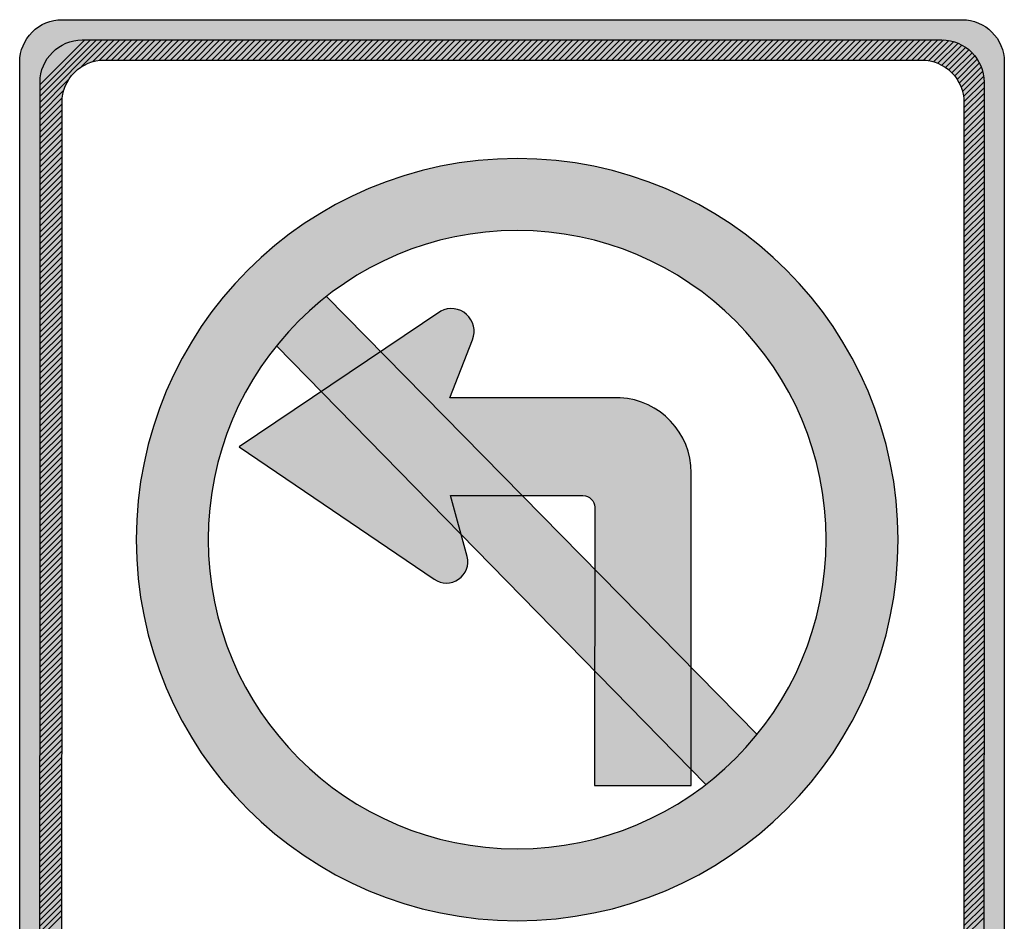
# Model space of a CAD drawing. Header units: inches. Extents: x -0.5 to 0.5, y -0.75 to 0.75.
# Tile 3 of 3: x -0.5 to 0.5, y -0.17 to 0.75. Entities that reach past the tile are written whole.
import ezdxf

# ---------------------------------------------------------------- set-up
doc = ezdxf.new("R2010")
doc.units = ezdxf.units.IN
doc.header["$MEASUREMENT"] = 0

msp = doc.modelspace()

# ---------------------------------------------------------------- hatches: boundary and pattern name
h = msp.add_hatch(color=7)
edge = h.paths.add_edge_path()
edge.add_spline(control_points=[(-0.4999, 0.7039), (-0.4999, 0.7153), (-0.4954, 0.7262), (-0.4873, 0.7342), (-0.4793, 0.7423), (-0.4684, 0.7468), (-0.457, 0.7468)], knot_values=[0, 0, 0, 0, 1, 1, 1, 2, 2, 2, 2], degree=3, periodic=0)
edge.add_line((-0.457, 0.7468), (0.4571, 0.7468))
edge.add_spline(control_points=[(0.4571, 0.7468), (0.4808, 0.7468), (0.5, 0.7276), (0.5, 0.7039)], knot_values=[0, 0, 0, 0, 1, 1, 1, 1], degree=3, periodic=0)
edge.add_line((0.5, 0.7039), (0.4999, -0.7039))
edge.add_spline(control_points=[(0.4999, -0.7039), (0.4999, -0.7276), (0.4807, -0.7468), (0.457, -0.7468)], knot_values=[0, 0, 0, 0, 1, 1, 1, 1], degree=3, periodic=0)
edge.add_line((0.457, -0.7468), (-0.4571, -0.7468))
edge.add_spline(control_points=[(-0.4571, -0.7468), (-0.4808, -0.7468), (-0.5, -0.7276), (-0.5, -0.7039)], knot_values=[0, 0, 0, 0, 1, 1, 1, 1], degree=3, periodic=0)
edge.add_line((-0.5, -0.7039), (-0.4999, 0.7039))
edge = h.paths.add_edge_path(flags=0)
edge.add_spline(control_points=[(-0.457, 0.6629), (-0.457, 0.6743), (-0.4525, 0.6852), (-0.4444, 0.6933), (-0.4364, 0.7013), (-0.4255, 0.7058), (-0.4141, 0.7058)], knot_values=[0, 0, 0, 0, 1, 1, 1, 2, 2, 2, 2], degree=3, periodic=0)
edge.add_line((-0.4141, 0.7058), (0.4162, 0.7058))
edge.add_spline(control_points=[(0.4162, 0.7058), (0.4275, 0.7058), (0.4384, 0.7013), (0.4465, 0.6933), (0.4545, 0.6852), (0.459, 0.6743), (0.459, 0.6629)], knot_values=[0, 0, 0, 0, 1, 1, 1, 2, 2, 2, 2], degree=3, periodic=0)
edge.add_line((0.459, 0.6629), (0.4589, -0.6611))
edge.add_spline(control_points=[(0.4589, -0.6611), (0.4589, -0.6847), (0.4397, -0.7039), (0.416, -0.7039)], knot_values=[0, 0, 0, 0, 1, 1, 1, 1], degree=3, periodic=0)
edge.add_line((0.416, -0.7039), (-0.4143, -0.7039))
edge.add_spline(control_points=[(-0.4143, -0.7039), (-0.4379, -0.7039), (-0.4571, -0.6847), (-0.4571, -0.6611)], knot_values=[0, 0, 0, 0, 1, 1, 1, 1], degree=3, periodic=0)
edge.add_line((-0.4571, -0.6611), (-0.457, 0.6629))
h = msp.add_hatch(color=7)
edge = h.paths.add_edge_path()
edge.add_spline(control_points=[(-0.3816, 0.2189), (-0.3816, 0.0052), (-0.2084, -0.168), (0.0053, -0.168), (0.2189, -0.168), (0.3921, 0.0052), (0.3921, 0.2189), (0.3921, 0.4325), (0.2189, 0.6058), (0.0053, 0.6058), (-0.2084, 0.6058), (-0.3816, 0.4325), (-0.3816, 0.2189)], knot_values=[0, 0, 0, 0, 1, 1, 1, 2, 2, 2, 3, 3, 3, 4, 4, 4, 4], degree=3, periodic=0)
edge = h.paths.add_edge_path(flags=0)
edge.add_spline(control_points=[(0.3191, 0.2189), (0.3191, 0.0455), (0.1786, -0.095), (0.0053, -0.095), (-0.1681, -0.095), (-0.3086, 0.0455), (-0.3086, 0.2189), (-0.3086, 0.3922), (-0.1681, 0.5327), (0.0053, 0.5327), (0.1786, 0.5327), (0.3191, 0.3922), (0.3191, 0.2189)], knot_values=[0, 0, 0, 0, 1, 1, 1, 2, 2, 2, 3, 3, 3, 4, 4, 4, 4], degree=3, periodic=0)
h = msp.add_hatch(color=7)
edge = h.paths.add_edge_path()
edge.add_spline(control_points=[(0.3921, 0.2189), (0.3921, 0.0052), (0.2189, -0.168), (0.0053, -0.168), (-0.2084, -0.168), (-0.3816, 0.0052), (-0.3816, 0.2189), (-0.3816, 0.4325), (-0.2084, 0.6058), (0.0053, 0.6058), (0.2189, 0.6058), (0.3921, 0.4325), (0.3921, 0.2189)], knot_values=[0, 0, 0, 0, 1, 1, 1, 2, 2, 2, 3, 3, 3, 4, 4, 4, 4], degree=3, periodic=0)
edge = h.paths.add_edge_path(flags=0)
edge.add_spline(control_points=[(0.3191, 0.2189), (0.3191, 0.0455), (0.1786, -0.095), (0.0053, -0.095), (-0.1681, -0.095), (-0.3086, 0.0455), (-0.3086, 0.2189), (-0.3086, 0.3922), (-0.1681, 0.5327), (0.0053, 0.5327), (0.1786, 0.5327), (0.3191, 0.3922), (0.3191, 0.2189)], knot_values=[0, 0, 0, 0, 1, 1, 1, 2, 2, 2, 3, 3, 3, 4, 4, 4, 4], degree=3, periodic=0)
h = msp.add_hatch(color=7)
edge = h.paths.add_edge_path()
edge.add_spline(control_points=[(0.1969, -0.0297), (0.2162, -0.0148), (0.2336, 0.0022), (0.249, 0.0211)], knot_values=[0, 0, 0, 0, 1, 1, 1, 1], degree=3, periodic=0)
edge.add_line((0.249, 0.0211), (-0.1885, 0.4657))
edge.add_spline(control_points=[(-0.1885, 0.4657), (-0.2072, 0.4511), (-0.2242, 0.4343), (-0.2391, 0.4158)], knot_values=[0, 0, 0, 0, 1, 1, 1, 1], degree=3, periodic=0)
edge.add_line((-0.2391, 0.4158), (0.1969, -0.0297))
h = msp.add_hatch(color=7)
edge = h.paths.add_edge_path()
edge.add_line((0.1097, 0.3629), (-0.0632, 0.3629))
edge.add_line((-0.0632, 0.3629), (-0.0401, 0.4219))
edge.add_spline(control_points=[(-0.0401, 0.4219), (-0.0366, 0.4309), (-0.039, 0.4412), (-0.0462, 0.4476), (-0.0534, 0.4541), (-0.0638, 0.4554), (-0.0724, 0.4509)], knot_values=[0, 0, 0, 0, 1, 1, 1, 2, 2, 2, 2], degree=3, periodic=0)
edge.add_line((-0.0724, 0.4509), (-0.1335, 0.4098))
edge.add_line((-0.1335, 0.4098), (0.0103, 0.2636))
edge.add_line((0.0103, 0.2636), (0.0721, 0.2636))
edge.add_spline(control_points=[(0.0721, 0.2636), (0.0787, 0.2636), (0.084, 0.2583), (0.084, 0.2518)], knot_values=[0, 0, 0, 0, 1, 1, 1, 1], degree=3, periodic=0)
edge.add_line((0.084, 0.2518), (0.084, 0.1888))
edge.add_line((0.084, 0.1888), (0.1821, 0.0891))
edge.add_line((0.1821, 0.0891), (0.1821, 0.2866))
edge.add_spline(control_points=[(0.1821, 0.2866), (0.1821, 0.3273), (0.1503, 0.3608), (0.1097, 0.3629)], knot_values=[0, 0, 0, 0, 1, 1, 1, 1], degree=3, periodic=0)
h = msp.add_hatch(color=7)
edge = h.paths.add_edge_path()
edge.add_line((-0.1936, 0.3693), (-0.277, 0.3131))
edge.add_line((-0.277, 0.3131), (-0.079, 0.1786))
edge.add_spline(control_points=[(-0.079, 0.1786), (-0.0713, 0.1733), (-0.0611, 0.1736), (-0.0536, 0.1792), (-0.0461, 0.1848), (-0.043, 0.1945), (-0.0458, 0.2034)], knot_values=[0, 0, 0, 0, 1, 1, 1, 2, 2, 2, 2], degree=3, periodic=0)
edge.add_line((-0.0458, 0.2034), (-0.0516, 0.2243))
edge.add_line((-0.0516, 0.2243), (-0.1936, 0.3693))
msp.add_hatch(color=7).paths.add_polyline_path([(0.084, 0.0858), (0.0839, -0.0307), (0.1821, -0.0307), (0.1821, -0.0145), (0.084, 0.0858)])

# ---------------------------------------------------------------- linework, layer by layer
at = {"color": 7}
for p, q in [((-0.4793, 0.663), (-0.4161, 0.7262)), ((-0.4793, 0.669), (-0.4221, 0.7262)), ((-0.4793, 0.6749), (-0.428, 0.7262)), ((-0.4793, 0.6809), (-0.434, 0.7262)), ((-0.4372, 0.6991), (-0.4101, 0.7262)), ((-0.4262, 0.7041), (-0.4041, 0.7262)), ((-0.4188, 0.7056), (-0.3982, 0.7262)), ((-0.4125, 0.7058), (-0.3922, 0.7262)), ((-0.4066, 0.7058), (-0.3862, 0.7262)), ((-0.4006, 0.7058), (-0.3802, 0.7262)), ((-0.3946, 0.7058), (-0.3743, 0.7262)), ((-0.3886, 0.7058), (-0.3683, 0.7262)), ((-0.3827, 0.7058), (-0.3623, 0.7262)), ((-0.3767, 0.7058), (-0.3563, 0.7262)), ((-0.3707, 0.7058), (-0.3504, 0.7262)), ((-0.3648, 0.7058), (-0.3444, 0.7262)), ((-0.3588, 0.7058), (-0.3384, 0.7262)), ((-0.3528, 0.7058), (-0.3324, 0.7262)), ((-0.3468, 0.7058), (-0.3265, 0.7262)), ((-0.3409, 0.7058), (-0.3205, 0.7262)), ((-0.3349, 0.7058), (-0.3145, 0.7262)), ((-0.3289, 0.7058), (-0.3085, 0.7262)), ((-0.3229, 0.7058), (-0.3026, 0.7262)), ((-0.317, 0.7058), (-0.2966, 0.7262)), ((-0.311, 0.7058), (-0.2906, 0.7262)), ((-0.305, 0.7058), (-0.2846, 0.7262)), ((-0.299, 0.7058), (-0.2787, 0.7262)), ((-0.2931, 0.7058), (-0.2727, 0.7262)), ((-0.2871, 0.7058), (-0.2667, 0.7262)), ((-0.2811, 0.7058), (-0.2607, 0.7262)), ((-0.2751, 0.7058), (-0.2548, 0.7262)), ((-0.2692, 0.7058), (-0.2488, 0.7262)), ((-0.2632, 0.7058), (-0.2428, 0.7262)), ((-0.2572, 0.7058), (-0.2368, 0.7262)), ((-0.2512, 0.7058), (-0.2309, 0.7262)), ((-0.2453, 0.7058), (-0.2249, 0.7262)), ((-0.2393, 0.7058), (-0.2189, 0.7262)), ((-0.2333, 0.7058), (-0.2129, 0.7262)), ((-0.2273, 0.7058), (-0.207, 0.7262)), ((-0.2214, 0.7058), (-0.201, 0.7262)), ((-0.2154, 0.7058), (-0.195, 0.7262)), ((-0.2094, 0.7058), (-0.189, 0.7262)), ((-0.2034, 0.7058), (-0.1831, 0.7262)), ((-0.1975, 0.7058), (-0.1771, 0.7262)), ((-0.1915, 0.7058), (-0.1711, 0.7262)), ((-0.1855, 0.7058), (-0.1651, 0.7262)), ((-0.1795, 0.7058), (-0.1592, 0.7262)), ((-0.1736, 0.7058), (-0.1532, 0.7262)), ((-0.1676, 0.7058), (-0.1472, 0.7262)), ((-0.1616, 0.7058), (-0.1412, 0.7262)), ((-0.1556, 0.7058), (-0.1353, 0.7262)), ((-0.1497, 0.7058), (-0.1293, 0.7262)), ((-0.1437, 0.7058), (-0.1233, 0.7262)), ((-0.1377, 0.7058), (-0.1173, 0.7262)), ((-0.1317, 0.7058), (-0.1114, 0.7262)), ((-0.1258, 0.7058), (-0.1054, 0.7262)), ((-0.1198, 0.7058), (-0.0994, 0.7262)), ((-0.1138, 0.7058), (-0.0934, 0.7262)), ((-0.1078, 0.7058), (-0.0875, 0.7262)), ((-0.1019, 0.7058), (-0.0815, 0.7262)), ((-0.0959, 0.7058), (-0.0755, 0.7262)), ((-0.0899, 0.7058), (-0.0695, 0.7262)), ((-0.0839, 0.7058), (-0.0636, 0.7262)), ((-0.078, 0.7058), (-0.0576, 0.7262)), ((-0.072, 0.7058), (-0.0516, 0.7262)), ((-0.066, 0.7058), (-0.0456, 0.7262)), ((-0.06, 0.7058), (-0.0397, 0.7262)), ((-0.0541, 0.7058), (-0.0337, 0.7262)), ((-0.0481, 0.7058), (-0.0277, 0.7262)), ((-0.0421, 0.7058), (-0.0217, 0.7262)), ((-0.0361, 0.7058), (-0.0158, 0.7262)), ((-0.0302, 0.7058), (-0.0098, 0.7262)), ((-0.0242, 0.7058), (-0.0038, 0.7262)), ((-0.0182, 0.7058), (0.0022, 0.7262)), ((-0.0122, 0.7058), (0.0081, 0.7262)), ((-0.0063, 0.7058), (0.0141, 0.7262)), ((-0.0003, 0.7058), (0.0201, 0.7262)), ((0.0057, 0.7058), (0.0261, 0.7262)), ((0.0117, 0.7058), (0.032, 0.7262)), ((0.0176, 0.7058), (0.038, 0.7262)), ((0.0236, 0.7058), (0.044, 0.7262)), ((0.0296, 0.7058), (0.05, 0.7262)), ((0.0356, 0.7058), (0.0559, 0.7262)), ((0.0415, 0.7058), (0.0619, 0.7262)), ((0.0475, 0.7058), (0.0679, 0.7262)), ((0.0535, 0.7058), (0.0739, 0.7262)), ((0.0595, 0.7058), (0.0798, 0.7262)), ((0.0654, 0.7058), (0.0858, 0.7262)), ((0.0714, 0.7058), (0.0918, 0.7262)), ((0.0774, 0.7058), (0.0978, 0.7262)), ((0.0833, 0.7058), (0.1037, 0.7262)), ((0.0893, 0.7058), (0.1097, 0.7262)), ((0.0953, 0.7058), (0.1157, 0.7262)), ((0.1013, 0.7058), (0.1217, 0.7262)), ((0.1072, 0.7058), (0.1276, 0.7262)), ((0.1132, 0.7058), (0.1336, 0.7262)), ((0.1192, 0.7058), (0.1396, 0.7262)), ((0.1252, 0.7058), (0.1456, 0.7262)), ((0.1311, 0.7058), (0.1515, 0.7262)), ((0.1371, 0.7058), (0.1575, 0.7262)), ((0.1431, 0.7058), (0.1635, 0.7262)), ((0.1491, 0.7058), (0.1695, 0.7262)), ((0.155, 0.7058), (0.1754, 0.7262)), ((0.161, 0.7058), (0.1814, 0.7262)), ((0.167, 0.7058), (0.1874, 0.7262)), ((0.173, 0.7058), (0.1934, 0.7262)), ((0.1789, 0.7058), (0.1993, 0.7262)), ((0.1849, 0.7058), (0.2053, 0.7262)), ((0.1909, 0.7058), (0.2113, 0.7262)), ((0.1969, 0.7058), (0.2173, 0.7262)), ((0.2028, 0.7058), (0.2232, 0.7262)), ((0.2088, 0.7058), (0.2292, 0.7262)), ((0.2148, 0.7058), (0.2352, 0.7262)), ((0.2208, 0.7058), (0.2412, 0.7262)), ((0.2267, 0.7058), (0.2471, 0.7262)), ((0.2327, 0.7058), (0.2531, 0.7262)), ((0.2387, 0.7058), (0.2591, 0.7262)), ((0.2447, 0.7058), (0.2651, 0.7262)), ((0.2506, 0.7058), (0.271, 0.7262)), ((0.2566, 0.7058), (0.277, 0.7262)), ((0.2626, 0.7058), (0.283, 0.7262)), ((0.2686, 0.7058), (0.289, 0.7262)), ((0.2745, 0.7058), (0.2949, 0.7262)), ((0.2805, 0.7058), (0.3009, 0.7262)), ((0.2865, 0.7058), (0.3069, 0.7262)), ((0.2925, 0.7058), (0.3129, 0.7262)), ((0.2984, 0.7058), (0.3188, 0.7262)), ((0.3044, 0.7058), (0.3248, 0.7262)), ((0.3104, 0.7058), (0.3308, 0.7262)), ((0.3164, 0.7058), (0.3368, 0.7262)), ((0.3223, 0.7058), (0.3427, 0.7262)), ((0.3283, 0.7058), (0.3487, 0.7262)), ((0.3343, 0.7058), (0.3547, 0.7262)), ((0.3403, 0.7058), (0.3607, 0.7262)), ((0.3462, 0.7058), (0.3666, 0.7262)), ((0.3522, 0.7058), (0.3726, 0.7262)), ((0.3582, 0.7058), (0.3786, 0.7262)), ((0.3642, 0.7058), (0.3846, 0.7262)), ((0.3701, 0.7058), (0.3905, 0.7262)), ((0.3761, 0.7058), (0.3965, 0.7262)), ((0.3821, 0.7058), (0.4025, 0.7262)), ((0.3881, 0.7058), (0.4085, 0.7262)), ((0.394, 0.7058), (0.4144, 0.7262)), ((0.4, 0.7058), (0.4204, 0.7262)), ((0.406, 0.7058), (0.4264, 0.7262)), ((0.412, 0.7058), (0.4324, 0.7262)), ((0.4179, 0.7058), (0.4383, 0.7262)), ((0.4233, 0.7052), (0.4437, 0.7256)), ((0.4282, 0.7041), (0.4486, 0.7245)), ((0.4326, 0.7025), (0.453, 0.723)), ((0.4366, 0.7006), (0.457, 0.721)), ((0.4403, 0.6983), (0.4607, 0.7187)), ((0.4437, 0.6958), (0.4641, 0.7162)), ((0.4468, 0.6929), (0.4672, 0.7133)), ((0.4496, 0.6897), (0.47, 0.7101)), ((0.4521, 0.6862), (0.4725, 0.7067)), ((0.4543, 0.6825), (0.4747, 0.7029)), ((0.4562, 0.6783), (0.4766, 0.6987)), ((0.4576, 0.6738), (0.478, 0.6942)), ((-0.4793, 0.657), (-0.4503, 0.686)), ((0.4586, 0.6688), (0.479, 0.6892)), ((0.459, 0.6633), (0.4794, 0.6837)), ((-0.4793, 0.651), (-0.4553, 0.6751)), ((0.459, 0.6573), (0.4794, 0.6777)), ((0.459, 0.6514), (0.4794, 0.6717)), ((-0.4793, 0.6451), (-0.4568, 0.6676)), ((-0.4793, 0.6391), (-0.457, 0.6614)), ((0.459, 0.6454), (0.4794, 0.6657)), ((-0.4793, 0.6331), (-0.457, 0.6554)), ((0.459, 0.6394), (0.4794, 0.6597)), ((0.459, 0.6334), (0.4794, 0.6538)), ((-0.4793, 0.6271), (-0.457, 0.6494)), ((-0.4793, 0.6212), (-0.457, 0.6434)), ((0.459, 0.6275), (0.4794, 0.6478)), ((0.459, 0.6215), (0.4794, 0.6418)), ((-0.4793, 0.6152), (-0.457, 0.6375)), ((-0.4793, 0.6092), (-0.457, 0.6315)), ((0.459, 0.6155), (0.4794, 0.6358)), ((-0.4793, 0.6032), (-0.457, 0.6255)), ((0.459, 0.6095), (0.4794, 0.6299)), ((0.459, 0.6036), (0.4794, 0.6239)), ((-0.4793, 0.5973), (-0.457, 0.6195)), ((-0.4793, 0.5913), (-0.457, 0.6136)), ((0.459, 0.5976), (0.4794, 0.6179)), ((0.459, 0.5916), (0.4794, 0.6119)), ((-0.4793, 0.5853), (-0.457, 0.6076)), ((-0.4793, 0.5793), (-0.457, 0.6016)), ((0.459, 0.5856), (0.4794, 0.606)), ((-0.4793, 0.5734), (-0.457, 0.5956)), ((0.459, 0.5797), (0.4794, 0.6)), ((0.459, 0.5737), (0.4794, 0.594)), ((-0.4793, 0.5674), (-0.457, 0.5897)), ((-0.4793, 0.5614), (-0.457, 0.5837)), ((0.459, 0.5677), (0.4794, 0.588)), ((0.459, 0.5617), (0.4794, 0.5821)), ((-0.4793, 0.5554), (-0.457, 0.5777)), ((-0.4793, 0.5495), (-0.457, 0.5717)), ((0.459, 0.5558), (0.4794, 0.5761)), ((0.459, 0.5498), (0.4794, 0.5701)), ((-0.4793, 0.5435), (-0.457, 0.5658)), ((0.459, 0.5438), (0.4794, 0.5641)), ((-0.4793, 0.5375), (-0.457, 0.5598)), ((-0.4793, 0.5315), (-0.457, 0.5538)), ((0.459, 0.5378), (0.4794, 0.5582)), ((0.459, 0.5319), (0.4794, 0.5522)), ((-0.4793, 0.5256), (-0.457, 0.5478)), ((-0.4793, 0.5196), (-0.457, 0.5419)), ((0.459, 0.5259), (0.4794, 0.5462)), ((0.459, 0.5199), (0.4794, 0.5402)), ((-0.4793, 0.5136), (-0.457, 0.5359)), ((0.459, 0.5139), (0.4794, 0.5343)), ((-0.4793, 0.5076), (-0.457, 0.5299)), ((-0.4793, 0.5017), (-0.457, 0.5239)), ((0.459, 0.508), (0.4794, 0.5283)), ((0.459, 0.502), (0.4794, 0.5223)), ((-0.4793, 0.4957), (-0.457, 0.5179)), ((-0.4793, 0.4897), (-0.457, 0.512)), ((0.459, 0.496), (0.4794, 0.5163)), ((0.459, 0.49), (0.4794, 0.5104)), ((-0.4793, 0.4837), (-0.457, 0.506)), ((-0.4793, 0.4778), (-0.457, 0.5)), ((0.459, 0.4841), (0.4794, 0.5044)), ((-0.4793, 0.4718), (-0.457, 0.494)), ((0.459, 0.4781), (0.4794, 0.4984)), ((0.459, 0.4721), (0.4794, 0.4924)), ((-0.4793, 0.4658), (-0.457, 0.4881)), ((-0.4793, 0.4598), (-0.457, 0.4821)), ((0.459, 0.4661), (0.4794, 0.4865)), ((0.459, 0.4602), (0.4794, 0.4805)), ((-0.4793, 0.4539), (-0.457, 0.4761)), ((-0.4793, 0.4479), (-0.457, 0.4701)), ((0.459, 0.4542), (0.4794, 0.4745)), ((-0.4793, 0.4419), (-0.457, 0.4642)), ((-0.1885, 0.4657), (0.249, 0.0211)), ((0.459, 0.4482), (0.4794, 0.4685)), ((0.459, 0.4422), (0.4794, 0.4626)), ((-0.4793, 0.4359), (-0.457, 0.4582)), ((-0.4793, 0.43), (-0.457, 0.4522)), ((0.459, 0.4363), (0.4794, 0.4566)), ((0.459, 0.4303), (0.4794, 0.4506)), ((-0.4793, 0.424), (-0.457, 0.4462)), ((-0.4793, 0.418), (-0.457, 0.4403)), ((0.459, 0.4243), (0.4794, 0.4446)), ((-0.4793, 0.412), (-0.457, 0.4343)), ((0.459, 0.4183), (0.4794, 0.4387)), ((0.459, 0.4124), (0.4794, 0.4327)), ((-0.4793, 0.4061), (-0.457, 0.4283)), ((-0.4793, 0.4001), (-0.457, 0.4223)), ((0.459, 0.4064), (0.4794, 0.4267)), ((0.459, 0.4004), (0.4794, 0.4207)), ((-0.4793, 0.3941), (-0.457, 0.4164)), ((-0.4793, 0.3881), (-0.457, 0.4104)), ((-0.2391, 0.4158), (0.1969, -0.0297)), ((0.459, 0.3944), (0.4794, 0.4148)), ((-0.4793, 0.3821), (-0.457, 0.4044)), ((0.459, 0.3885), (0.4794, 0.4088)), ((0.459, 0.3825), (0.4794, 0.4028)), ((-0.4793, 0.3762), (-0.457, 0.3984)), ((-0.4793, 0.3702), (-0.457, 0.3925)), ((0.459, 0.3765), (0.4794, 0.3968)), ((0.459, 0.3705), (0.4794, 0.3909)), ((-0.4793, 0.3642), (-0.457, 0.3865)), ((-0.4793, 0.3582), (-0.457, 0.3805)), ((0.459, 0.3646), (0.4794, 0.3849)), ((-0.4793, 0.3523), (-0.457, 0.3745)), ((0.459, 0.3586), (0.4794, 0.3789)), ((0.459, 0.3526), (0.4794, 0.3729)), ((-0.4793, 0.3463), (-0.457, 0.3686)), ((-0.4793, 0.3403), (-0.457, 0.3626)), ((0.459, 0.3466), (0.4794, 0.367)), ((0.459, 0.3407), (0.4794, 0.361)), ((-0.4793, 0.3343), (-0.457, 0.3566)), ((-0.4793, 0.3284), (-0.457, 0.3506)), ((0.459, 0.3347), (0.4794, 0.355)), ((-0.4793, 0.3224), (-0.457, 0.3447)), ((0.459, 0.3287), (0.4794, 0.349)), ((0.459, 0.3227), (0.4794, 0.3431)), ((-0.4793, 0.3164), (-0.457, 0.3387)), ((-0.4793, 0.3104), (-0.457, 0.3327)), ((0.459, 0.3168), (0.4794, 0.3371)), ((0.459, 0.3108), (0.4794, 0.3311)), ((-0.4793, 0.3045), (-0.457, 0.3267)), ((-0.4793, 0.2985), (-0.457, 0.3208)), ((0.459, 0.3048), (0.4794, 0.3251)), ((-0.4793, 0.2925), (-0.457, 0.3148)), ((0.459, 0.2988), (0.4794, 0.3192)), ((0.459, 0.2928), (0.4794, 0.3132)), ((-0.4793, 0.2865), (-0.457, 0.3088)), ((-0.4793, 0.2806), (-0.457, 0.3028)), ((0.459, 0.2869), (0.4794, 0.3072)), ((0.459, 0.2809), (0.4794, 0.3012)), ((-0.4793, 0.2746), (-0.457, 0.2969)), ((-0.4793, 0.2686), (-0.457, 0.2909)), ((0.459, 0.2749), (0.4794, 0.2953)), ((-0.4793, 0.2626), (-0.457, 0.2849)), ((0.459, 0.2689), (0.4794, 0.2893)), ((0.459, 0.263), (0.4794, 0.2833)), ((-0.4793, 0.2567), (-0.457, 0.2789)), ((-0.4793, 0.2507), (-0.457, 0.273)), ((0.459, 0.257), (0.4794, 0.2773)), ((0.459, 0.251), (0.4794, 0.2714)), ((-0.4793, 0.2447), (-0.457, 0.267)), ((-0.4793, 0.2387), (-0.457, 0.261)), ((0.459, 0.245), (0.4794, 0.2654)), ((-0.4793, 0.2328), (-0.457, 0.255)), ((0.459, 0.2391), (0.4794, 0.2594)), ((0.459, 0.2331), (0.4794, 0.2534)), ((-0.4793, 0.2268), (-0.457, 0.2491)), ((-0.4793, 0.2208), (-0.457, 0.2431)), ((0.459, 0.2271), (0.4794, 0.2475)), ((0.459, 0.2211), (0.4794, 0.2415)), ((-0.4793, 0.2148), (-0.457, 0.2371)), ((-0.4793, 0.2089), (-0.457, 0.2311)), ((0.459, 0.2152), (0.4794, 0.2355)), ((-0.4793, 0.2029), (-0.457, 0.2252)), ((0.459, 0.2092), (0.4794, 0.2295)), ((0.459, 0.2032), (0.4794, 0.2236)), ((-0.4793, 0.1969), (-0.457, 0.2192)), ((-0.4793, 0.1909), (-0.457, 0.2132)), ((0.459, 0.1972), (0.4794, 0.2176)), ((0.459, 0.1913), (0.4794, 0.2116)), ((-0.4794, 0.185), (-0.4571, 0.2072)), ((-0.4794, 0.179), (-0.4571, 0.2013)), ((0.459, 0.1853), (0.4794, 0.2056)), ((-0.4794, 0.173), (-0.4571, 0.1953)), ((0.459, 0.1793), (0.4794, 0.1997)), ((0.459, 0.1733), (0.4794, 0.1937)), ((-0.4794, 0.1611), (-0.4571, 0.1833)), ((-0.4794, 0.167), (-0.4571, 0.1893)), ((0.459, 0.1674), (0.4794, 0.1877)), ((0.459, 0.1614), (0.4794, 0.1817)), ((-0.4794, 0.1551), (-0.4571, 0.1774)), ((-0.4794, 0.1491), (-0.4571, 0.1714)), ((0.459, 0.1554), (0.4794, 0.1758)), ((-0.4794, 0.1431), (-0.4571, 0.1654)), ((0.459, 0.1494), (0.4794, 0.1698)), ((0.459, 0.1435), (0.4794, 0.1638)), ((-0.4794, 0.1372), (-0.4571, 0.1594)), ((-0.4794, 0.1312), (-0.4571, 0.1535)), ((0.459, 0.1375), (0.4794, 0.1578)), ((0.459, 0.1315), (0.4794, 0.1518)), ((-0.4794, 0.1252), (-0.4571, 0.1475)), ((-0.4794, 0.1192), (-0.4571, 0.1415)), ((0.459, 0.1255), (0.4794, 0.1459)), ((-0.4794, 0.1133), (-0.4571, 0.1355)), ((0.459, 0.1196), (0.4794, 0.1399)), ((0.459, 0.1136), (0.4794, 0.1339)), ((-0.4794, 0.1073), (-0.4571, 0.1296)), ((-0.4794, 0.1013), (-0.4571, 0.1236)), ((0.459, 0.1076), (0.4794, 0.1279)), ((0.459, 0.1016), (0.4794, 0.122)), ((-0.4794, 0.0953), (-0.4571, 0.1176)), ((-0.4794, 0.0894), (-0.4571, 0.1116)), ((0.459, 0.0957), (0.4794, 0.116)), ((0.459, 0.0897), (0.4794, 0.11)), ((-0.4794, 0.0834), (-0.4571, 0.1057)), ((0.459, 0.0837), (0.4794, 0.104)), ((-0.4794, 0.0774), (-0.4571, 0.0997)), ((-0.4794, 0.0714), (-0.4571, 0.0937)), ((0.459, 0.0777), (0.4794, 0.0981)), ((0.459, 0.0718), (0.4794, 0.0921)), ((-0.4794, 0.0654), (-0.4571, 0.0877)), ((-0.4794, 0.0595), (-0.4571, 0.0818)), ((0.459, 0.0658), (0.4794, 0.0861)), ((0.459, 0.0598), (0.4794, 0.0801)), ((-0.4794, 0.0535), (-0.4571, 0.0758)), ((0.459, 0.0538), (0.4794, 0.0742)), ((-0.4794, 0.0475), (-0.4571, 0.0698)), ((-0.4794, 0.0415), (-0.4571, 0.0638)), ((0.459, 0.0479), (0.4794, 0.0682)), ((0.459, 0.0419), (0.4794, 0.0622)), ((-0.4794, 0.0356), (-0.4571, 0.0579)), ((-0.4794, 0.0296), (-0.4571, 0.0519)), ((0.459, 0.0359), (0.4794, 0.0562)), ((0.459, 0.0299), (0.4794, 0.0503)), ((-0.4794, 0.0236), (-0.4571, 0.0459)), ((0.459, 0.024), (0.4794, 0.0443)), ((-0.4794, 0.0176), (-0.4571, 0.0399)), ((-0.4794, 0.0117), (-0.4571, 0.034)), ((0.459, 0.018), (0.4794, 0.0383)), ((0.459, 0.012), (0.4794, 0.0323)), ((-0.4794, 0.0057), (-0.4571, 0.028)), ((-0.4794, -0.0003), (-0.4571, 0.022)), ((0.459, 0.006), (0.4794, 0.0264)), ((0.459, 0.0001), (0.4794, 0.0204)), ((-0.4794, -0.0063), (-0.4571, 0.016)), ((-0.4794, -0.0122), (-0.4571, 0.01)), ((0.459, -0.0059), (0.4794, 0.0144)), ((-0.4794, -0.0182), (-0.4571, 0.0041)), ((0.459, -0.0119), (0.4794, 0.0084)), ((0.459, -0.0179), (0.4794, 0.0025)), ((-0.4794, -0.0242), (-0.4571, -0.0019)), ((-0.4794, -0.0302), (-0.4571, -0.0079)), ((0.459, -0.0238), (0.4794, -0.0035)), ((0.459, -0.0298), (0.4794, -0.0095)), ((-0.4794, -0.0361), (-0.4571, -0.0139)), ((-0.4794, -0.0421), (-0.4571, -0.0198)), ((0.459, -0.0358), (0.4794, -0.0155)), ((-0.4794, -0.0481), (-0.4571, -0.0258)), ((0.459, -0.0418), (0.4794, -0.0214)), ((0.459, -0.0477), (0.4794, -0.0274)), ((-0.4794, -0.0541), (-0.4571, -0.0318)), ((-0.4794, -0.06), (-0.4571, -0.0378)), ((0.459, -0.0537), (0.4794, -0.0334)), ((0.459, -0.0597), (0.4794, -0.0394)), ((-0.4794, -0.066), (-0.4571, -0.0437)), ((-0.4794, -0.072), (-0.4571, -0.0497)), ((0.459, -0.0657), (0.4794, -0.0453)), ((-0.4794, -0.078), (-0.4571, -0.0557)), ((0.459, -0.0716), (0.4794, -0.0513)), ((0.459, -0.0776), (0.4794, -0.0573)), ((-0.4794, -0.0839), (-0.4571, -0.0617)), ((-0.4794, -0.0899), (-0.4571, -0.0676)), ((0.4589, -0.0836), (0.4794, -0.0633)), ((0.4589, -0.0896), (0.4794, -0.0692)), ((-0.4794, -0.0959), (-0.4571, -0.0736)), ((-0.4794, -0.1019), (-0.4571, -0.0796)), ((0.4589, -0.0955), (0.4794, -0.0752)), ((-0.4794, -0.1078), (-0.4571, -0.0856)), ((0.4589, -0.1015), (0.4794, -0.0812)), ((0.4589, -0.1075), (0.4794, -0.0872)), ((-0.4794, -0.1138), (-0.4571, -0.0915)), ((-0.4794, -0.1198), (-0.4571, -0.0975)), ((0.4589, -0.1135), (0.4794, -0.0931)), ((0.4589, -0.1194), (0.4794, -0.0991)), ((-0.4794, -0.1258), (-0.4571, -0.1035)), ((-0.4794, -0.1317), (-0.4571, -0.1095)), ((0.4589, -0.1254), (0.4794, -0.1051)), ((-0.4794, -0.1377), (-0.4571, -0.1154)), ((0.4589, -0.1314), (0.4794, -0.1111)), ((0.4589, -0.1374), (0.4794, -0.117)), ((-0.4794, -0.1437), (-0.4571, -0.1214)), ((-0.4794, -0.1497), (-0.4571, -0.1274)), ((0.4589, -0.1433), (0.4794, -0.123)), ((0.4589, -0.1493), (0.4794, -0.129)), ((-0.4794, -0.1556), (-0.4571, -0.1334)), ((-0.4794, -0.1616), (-0.4571, -0.1393)), ((0.4589, -0.1553), (0.4794, -0.135)), ((-0.4794, -0.1676), (-0.4571, -0.1453)), ((0.4589, -0.1613), (0.4794, -0.1409)), ((0.4589, -0.1672), (0.4794, -0.1469)), ((-0.4794, -0.1736), (-0.4571, -0.1513)), ((-0.4794, -0.1795), (-0.4571, -0.1573)), ((0.4589, -0.1732), (0.4794, -0.1529)), ((0.4589, -0.1792), (0.4794, -0.1589)), ((-0.4794, -0.1855), (-0.4571, -0.1632)), ((0.4589, -0.1852), (0.4794, -0.1648))]:
    msp.add_line(p, q, dxfattribs=at)
for points in [[(-0.457, 0.7468), (0.4571, 0.7468)], [(-0.4364, 0.7262), (0.4366, 0.7262)], [(-0.5, -0.7039), (-0.4999, 0.7039)], [(-0.4141, 0.7058), (0.4162, 0.7058)], [(0.5, 0.7039), (0.4999, -0.7039)], [(-0.4794, -0.6833), (-0.4793, 0.6833)], [(0.4794, 0.6833), (0.4793, -0.6833)], [(-0.4571, -0.6611), (-0.457, 0.6629)], [(0.459, 0.6629), (0.4589, -0.6611)], [(-0.0724, 0.4509), (-0.277, 0.3131), (-0.079, 0.1786)], [(0.1097, 0.3629), (-0.0632, 0.3629), (-0.0401, 0.4219)], [(0.0839, -0.0307), (0.1821, -0.0307), (0.1821, 0.2866)], [(-0.0454, 0.2017), (-0.0625, 0.2636), (0.0721, 0.2636)], [(0.084, 0.2518), (0.0839, -0.0307)]]:
    msp.add_lwpolyline(points, dxfattribs=at)
for points, knots in [([(-0.4999, 0.7039), (-0.4999, 0.7153), (-0.4954, 0.7262), (-0.4873, 0.7342), (-0.4793, 0.7423), (-0.4684, 0.7468), (-0.457, 0.7468)], [0, 0, 0, 0, 1, 1, 1, 2, 2, 2, 2]), ([(-0.457, 0.6629), (-0.457, 0.6743), (-0.4525, 0.6852), (-0.4444, 0.6933), (-0.4364, 0.7013), (-0.4255, 0.7058), (-0.4141, 0.7058)], [0, 0, 0, 0, 1, 1, 1, 2, 2, 2, 2]), ([(0.4162, 0.7058), (0.4275, 0.7058), (0.4384, 0.7013), (0.4465, 0.6933), (0.4545, 0.6852), (0.459, 0.6743), (0.459, 0.6629)], [0, 0, 0, 0, 1, 1, 1, 2, 2, 2, 2]), ([(0.3921, 0.2189), (0.3921, 0.0052), (0.2189, -0.168), (0.0053, -0.168), (-0.2084, -0.168), (-0.3816, 0.0052), (-0.3816, 0.2189), (-0.3816, 0.4325), (-0.2084, 0.6058), (0.0053, 0.6058), (0.2189, 0.6058), (0.3921, 0.4325), (0.3921, 0.2189)], [0, 0, 0, 0, 1, 1, 1, 2, 2, 2, 3, 3, 3, 4, 4, 4, 4]), ([(0.3191, 0.2189), (0.3191, 0.0455), (0.1786, -0.095), (0.0053, -0.095), (-0.1681, -0.095), (-0.3086, 0.0455), (-0.3086, 0.2189), (-0.3086, 0.3922), (-0.1681, 0.5327), (0.0053, 0.5327), (0.1786, 0.5327), (0.3191, 0.3922), (0.3191, 0.2189)], [0, 0, 0, 0, 1, 1, 1, 2, 2, 2, 3, 3, 3, 4, 4, 4, 4]), ([(-0.0401, 0.4219), (-0.0366, 0.4309), (-0.039, 0.4412), (-0.0462, 0.4476), (-0.0534, 0.4541), (-0.0638, 0.4554), (-0.0724, 0.4509)], [0, 0, 0, 0, 1, 1, 1, 2, 2, 2, 2]), ([(-0.079, 0.1786), (-0.0716, 0.1735), (-0.0617, 0.1735), (-0.0543, 0.1786), (-0.0469, 0.1837), (-0.0433, 0.1929), (-0.0454, 0.2017)], [0, 0, 0, 0, 1, 1, 1, 2, 2, 2, 2])]:
    msp.add_open_spline(points, degree=3, knots=knots, dxfattribs=at)
for points in [[(0.4571, 0.7468), (0.4808, 0.7468), (0.5, 0.7276), (0.5, 0.7039)], [(-0.4793, 0.6833), (-0.4793, 0.707), (-0.4601, 0.7262), (-0.4364, 0.7262)], [(0.4366, 0.7262), (0.4602, 0.7262), (0.4794, 0.707), (0.4794, 0.6833)], [(0.1821, 0.2866), (0.1821, 0.3273), (0.1503, 0.3608), (0.1097, 0.3629)], [(0.0721, 0.2636), (0.0787, 0.2636), (0.084, 0.2583), (0.084, 0.2518)]]:
    msp.add_open_spline(points, degree=3, dxfattribs=at)

doc.saveas('drawing.dxf')
